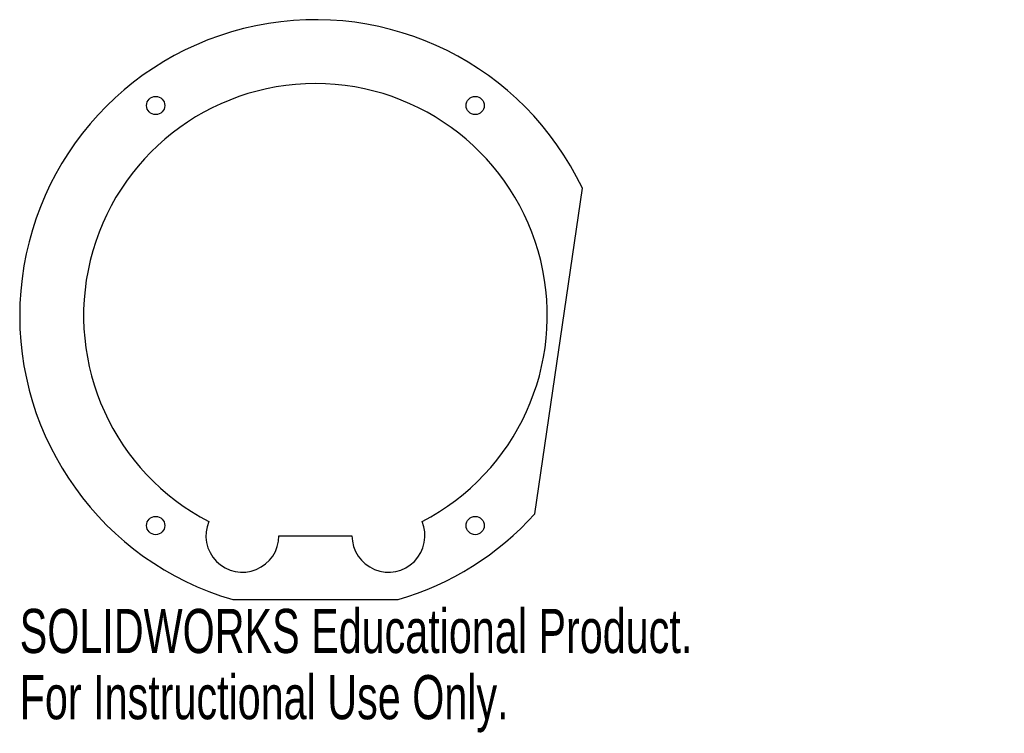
# Model space of a CAD drawing. Header units: millimetres. Extents: x -32 to 75, y -46 to 32.
import ezdxf

# ---------------------------------------------------------------- set-up
doc = ezdxf.new("R2010")
doc.units = ezdxf.units.MM
doc.styles.add('SLDTEXTSTYLE0', font='TXT', dxfattribs={"width": 0.7})

msp = doc.modelspace()

# ---------------------------------------------------------------- linework, layer by layer
at = {"color": 7, "linetype": 'Continuous', "lineweight": 25}
for p, q in [((24.05, -21.71), (29.24, 13.96)), ((-4, -24.11), (4, -24.11)), ((-9.06, -31.11), (9.06, -31.11))]:
    msp.add_line(p, q, dxfattribs=at)
for centre in [(-17.5, 23), (17.5, 23), (-17.5, -23), (17.5, -23)]:
    msp.add_circle(centre, 1, dxfattribs=at)
for centre, radius, start, end in [((0, 0), 32.4, 25.5243, 253.7604), ((0, 0), 25.4, 297.3907, 242.6093), ((-8, -24.11), 4, 157.1254, 0), ((8, -24.11), 4, 180, 22.8746), ((0, 0), 32.4, 286.2396, 317.9239)]:
    msp.add_arc(centre, radius, start, end, dxfattribs=at)

# ---------------------------------------------------------------- texts
at = {"color": 7, "linetype": 'Continuous', "char_height": 4.8336, "attachment_point": 1, "style": 'SLDTEXTSTYLE0'}
for s, insert in [('SOLIDWORKS Educational Product.', (-32.4, -32.13)), ('For Instructional Use Only.', (-32.4, -39.38))]:
    msp.add_mtext(s, dxfattribs=dict(at, insert=insert))

doc.saveas('drawing.dxf')
